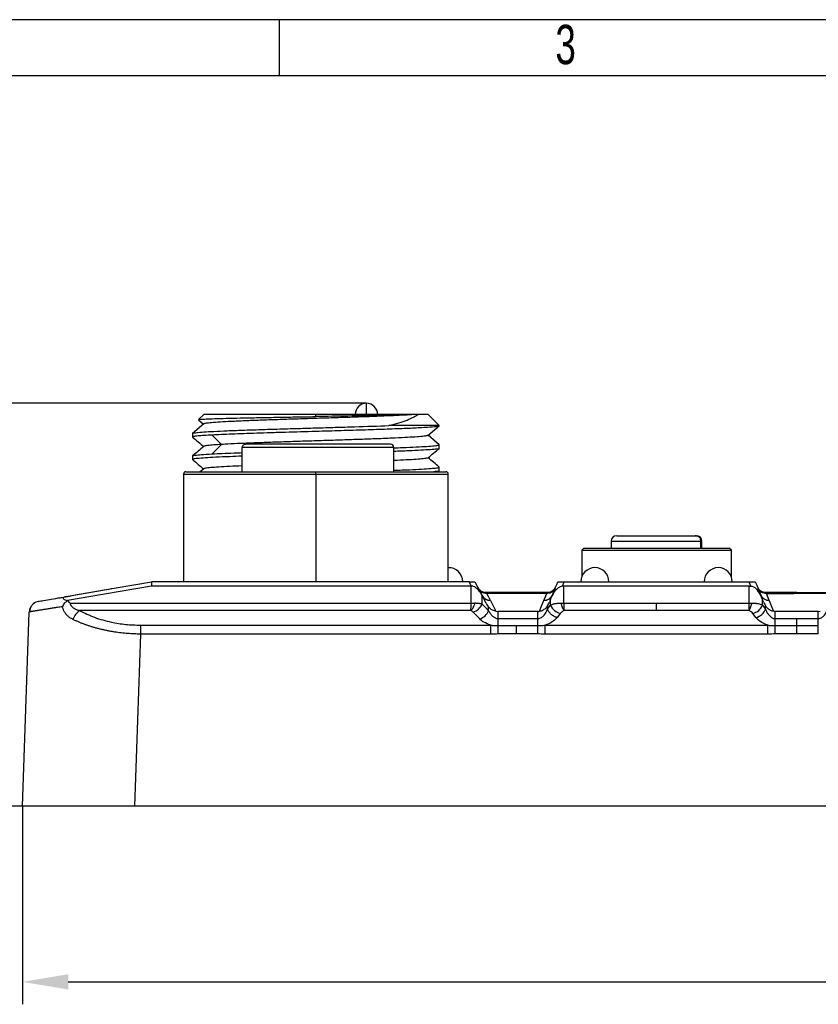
# Model space of a CAD drawing. Header units: millimetres. Extents: x 0 to 1380, y 0 to 297.
# Tile 18 of 60: x 97 to 168, y 209 to 297. Entities that reach past the tile are written whole.
import ezdxf

# ---------------------------------------------------------------- set-up
doc = ezdxf.new("R2010")
doc.units = ezdxf.units.MM
doc.header["$PDSIZE"] = -1
for name, color, linetype in [('10', 7, 'Continuous'), ('5', 7, 'Continuous'), ('9', 7, 'Continuous')]:
    doc.layers.add(name, color=color, linetype=linetype)
doc.styles.add('SLDTEXTSTYLE4', font='TXT', dxfattribs={"width": 0.7})
doc.dimstyles.new('ISO-25', dxfattribs={"dimtxt": 2.5, "dimasz": 2.5, "dimexe": 1.25, "dimexo": 0.625, "dimtad": 1, "dimtxsty": 'Standard', "dimcen": 2.5, "dimadec": 0, "dimazin": 0, "dimtfac": 1, "dimtmove": 0, "dimatfit": 3, "dimfxl": 1, "dimarcsym": 0})

# ---------------------------------------------------------------- blocks, each defined once
blk = doc.blocks.new('*D2')
at = {"color": 0, "lineweight": -2}
for p, q in [((97.123, 226.92), (97.123, 209.26)), ((317.123, 226.92), (317.123, 209.26)), ((101.203, 211.26), (313.043, 211.26))]:
    blk.add_line(p, q, dxfattribs=at)
at = {"color": 0}
for points in [[(101.203, 211.94), (101.203, 210.58), (97.123, 211.26)], [(313.043, 210.58), (313.043, 211.94), (317.123, 211.26)]]:
    blk.add_solid(points, dxfattribs=at)
at = {"layer": 'Defpoints', "color": 0}
for p in [(97.123, 226.92), (317.123, 226.92), (317.123, 211.26)]:
    blk.add_point(p, dxfattribs=at)
at = {"color": 0, "insert": (207.123, 214.826), "char_height": 3.5, "attachment_point": 5}
blk.add_mtext('220,0%%p2', dxfattribs=at)
blk = doc.blocks.new('*D3')
at = {"color": 0, "lineweight": -2}
for p, q in [((127.78, 262.829), (76.479, 262.829)), ((78.479, 258.749), (78.479, 248.44)), ((78.479, 231), (78.479, 241.309)), ((97.123, 226.92), (76.479, 226.92))]:
    blk.add_line(p, q, dxfattribs=at)
at = {"color": 0}
for points in [[(79.159, 258.749), (77.799, 258.749), (78.479, 262.829)], [(77.799, 231), (79.159, 231), (78.479, 226.92)]]:
    blk.add_solid(points, dxfattribs=at)
at = {"layer": 'Defpoints', "color": 0}
for p in [(78.479, 262.829), (127.78, 262.829), (97.123, 226.92)]:
    blk.add_point(p, dxfattribs=at)
at = {"color": 0, "insert": (78.479, 244.874), "char_height": 3.5, "attachment_point": 5}
blk.add_mtext('35,9%%p1', dxfattribs=at)

msp = doc.modelspace()

# ---------------------------------------------------------------- linework, layer by layer
at = {"color": 7, "linetype": 'Continuous', "lineweight": 25}
for p, q in [((127.78, 261.829), (127.78, 262.829)), ((113.28, 261.829), (112.816, 261.365)), ((123.28, 261.829), (113.28, 261.829)), ((123.28, 261.632), (123.28, 261.829)), ((132.36, 261.829), (123.28, 261.829)), ((133.28, 261.829), (132.36, 261.829)), ((134.28, 260.829), (133.28, 261.829)), ((113.288, 260.978), (112.277, 260.13)), ((112.831, 261.339), (113.274, 260.967)), ((134.28, 260.829), (129.789, 260.829)), ((133.271, 259.953), (134.281, 260.802)), ((134.28, 260.806), (134.28, 260.829)), ((112.28, 260.126), (112.28, 259.806)), ((112.286, 259.795), (112.319, 259.787)), ((114.038, 259.989), (114.879, 259.149)), ((134.283, 259.13), (133.287, 259.966)), ((114.879, 259.148), (114.038, 258.309)), ((123.28, 258.866), (116.704, 258.866)), ((116.704, 256.716), (116.704, 258.866)), ((129.93, 259.166), (117.022, 259.166)), ((129.856, 258.866), (123.28, 258.866)), ((130.23, 256.716), (130.23, 258.866)), ((134.28, 258.806), (134.28, 259.127)), ((112.3, 258.137), (112.274, 258.116)), ((112.28, 258.127), (112.28, 257.806)), ((134.28, 256.806), (134.28, 257.127)), ((111.48, 256.516), (111.48, 246.92)), ((111.68, 256.716), (123.28, 256.716)), ((113.286, 256.977), (112.974, 256.716)), ((123.28, 256.716), (134.88, 256.716)), ((123.28, 256.516), (123.28, 256.716)), ((134.178, 256.716), (134.275, 256.797)), ((135.08, 246.92), (135.08, 256.516)), ((150.099, 251.02), (157.077, 251.02)), ((157.077, 251.02), (157.199, 251.02)), ((149.599, 250.52), (149.599, 249.92)), ((149.599, 250.52), (156.513, 250.52)), ((156.513, 250.52), (157.581, 250.52)), ((157.587, 249.92), (157.587, 250.594)), ((157.699, 249.92), (157.699, 250.52)), ((146.974, 249.72), (147.174, 249.92)), ((146.974, 249.72), (146.974, 247.348)), ((146.974, 249.72), (160.324, 249.72)), ((147.174, 249.92), (160.124, 249.92)), ((160.324, 249.72), (160.124, 249.92)), ((160.324, 249.72), (160.124, 249.92)), ((160.324, 247.345), (160.324, 249.72)), ((160.324, 247.345), (160.324, 249.72)), ((136.933, 246.92), (108.64, 246.92)), ((136.933, 246.92), (137.453, 246.92)), ((144.844, 246.92), (145.411, 246.92)), ((145.411, 246.92), (153.649, 246.92)), ((153.649, 246.92), (161.887, 246.92)), ((161.887, 246.92), (162.453, 246.92)), ((110.159, 246.522), (108.64, 246.522)), ((119.259, 246.522), (110.159, 246.522)), ((137.132, 246.522), (119.259, 246.522)), ((137.132, 245.007), (137.132, 246.522)), ((138.099, 244.929), (138.099, 245.683)), ((141.178, 245.951), (138.444, 245.951)), ((141.178, 245.868), (138.51, 245.868)), ((143.912, 245.951), (141.178, 245.951)), ((143.86, 245.868), (141.178, 245.868)), ((143.605, 245.238), (143.86, 245.868)), ((143.901, 245.932), (143.912, 245.951)), ((144.654, 246.45), (144.535, 246.249)), ((145.398, 245.007), (145.398, 246.522)), ((153.649, 246.522), (145.398, 246.522)), ((161.899, 246.522), (153.649, 246.522)), ((161.899, 245.007), (161.899, 246.522)), ((165.878, 245.951), (163.385, 245.951)), ((163.433, 245.875), (165.878, 245.868)), ((163.693, 245.238), (163.437, 245.868)), ((166.149, 245.867), (163.437, 245.867)), ((166.149, 245.951), (165.878, 245.951)), ((166.149, 245.951), (168.908, 245.951)), ((168.854, 245.867), (166.149, 245.867)), ((101.363, 245.007), (137.132, 245.007)), ((138.839, 245.238), (138.834, 245.238)), ((143.608, 245.238), (143.605, 245.238)), ((144.2, 244.833), (144.2, 245.335)), ((145.398, 245.007), (153.649, 245.007)), ((153.649, 245.007), (161.899, 245.007)), ((163.097, 244.833), (163.097, 245.335)), ((163.689, 245.238), (163.693, 245.238)), ((97.123, 226.92), (97.727, 244.214)), ((137.095, 244.338), (102.229, 244.338)), ((138.681, 244.566), (138.681, 244.668)), ((138.681, 244.337), (138.681, 244.566)), ((139.332, 244.284), (139.526, 244.277)), ((139.526, 243.625), (139.526, 244.277)), ((141.178, 244.277), (139.526, 244.277)), ((143.069, 243.625), (143.069, 244.277)), ((153.649, 244.338), (145.41, 244.338)), ((161.888, 244.338), (153.649, 244.338)), ((163.371, 244.66), (163.371, 244.766)), ((163.371, 244.475), (163.371, 244.66)), ((164.228, 244.277), (164.078, 244.281)), ((166.149, 244.277), (164.228, 244.277)), ((164.228, 243.625), (164.228, 244.277)), ((168.069, 244.277), (166.149, 244.277)), ((168.069, 244.277), (168.22, 244.281)), ((168.069, 243.625), (168.069, 244.277)), ((107.652, 243.044), (107.652, 242.253)), ((107.652, 243.044), (138.876, 243.044)), ((138.876, 242.253), (138.876, 243.044)), ((139.526, 243.625), (141.178, 243.625)), ((141.178, 243.625), (143.069, 243.625)), ((143.715, 242.253), (143.715, 243.044)), ((143.715, 243.044), (163.582, 243.044)), ((163.582, 242.253), (163.582, 243.044)), ((166.149, 243.004), (166.149, 243.625)), ((107.652, 242.253), (107.117, 226.92)), ((138.876, 242.253), (107.652, 242.253)), ((139.526, 243.004), (141.178, 243.004)), ((141.178, 242.261), (139.527, 242.261)), ((141.178, 242.261), (141.178, 243.004)), ((141.178, 243.004), (143.07, 243.004)), ((143.07, 242.261), (141.178, 242.261)), ((143.07, 242.261), (143.07, 243.004)), ((163.582, 242.253), (143.715, 242.253)), ((164.228, 243.004), (166.149, 243.004)), ((166.149, 242.261), (164.228, 242.261)), ((166.149, 242.261), (166.149, 243.004)), ((166.149, 243.004), (168.07, 243.004)), ((168.07, 242.261), (166.149, 242.261)), ((168.07, 242.261), (168.07, 243.004)), ((107.117, 226.92), (97.123, 226.92)), ((307.129, 226.92), (107.117, 226.92))]:
    msp.add_line(p, q, dxfattribs=at)
at = {"color": 8, "linetype": 'Continuous', "lineweight": 25}
for p, q in [((130.23, 258.866), (129.856, 258.866)), ((111.48, 256.516), (123.28, 256.516)), ((123.28, 256.516), (135.08, 256.516)), ((123.28, 256.516), (123.28, 246.92)), ((157.581, 250.52), (157.581, 249.92)), ((157.587, 250.52), (157.699, 250.52)), ((143.86, 245.868), (143.901, 245.932))]:
    msp.add_line(p, q, dxfattribs=at)
at = {"color": 7, "linetype": 'Continuous', "lineweight": 25, "flags": 128}
for points in [[(101.023, 245.594), (105.288, 246.337), (108.64, 246.92)], [(108.64, 246.92), (108.64, 246.697), (108.64, 246.522)], [(136.993, 246.806), (136.959, 246.87), (136.933, 246.92)], [(137.141, 246.522), (137.058, 246.681), (136.993, 246.806)], [(137.453, 246.92), (137.592, 246.653), (137.702, 246.443)], [(144.623, 246.374), (144.747, 246.68), (144.844, 246.92)], [(145.364, 246.806), (145.298, 246.643), (145.246, 246.515)], [(145.411, 246.92), (145.384, 246.856), (145.364, 246.806)], [(161.934, 246.806), (161.908, 246.87), (161.887, 246.92)], [(162.051, 246.515), (161.985, 246.678), (161.934, 246.806)], [(162.453, 246.92), (162.577, 246.614), (162.675, 246.374)], [(108.64, 246.522), (104.438, 245.809), (101.136, 245.249)], [(137.702, 246.443), (137.915, 246.035), (138.082, 245.714)], [(137.86, 246.204), (137.86, 246.204), (137.791, 246.288), (137.734, 246.381)], [(138.448, 245.012), (138.253, 245.388), (138.099, 245.683)], [(138.839, 245.238), (138.655, 245.591), (138.51, 245.868)], [(144.305, 245.591), (144.483, 246.03), (144.623, 246.374)], [(162.675, 246.374), (162.853, 245.936), (162.993, 245.591)], [(138.099, 244.929), (138.425, 244.597), (138.681, 244.336)], [(138.834, 245.238), (139.113, 244.704), (139.332, 244.284)], [(143.22, 244.281), (143.437, 244.817), (143.608, 245.238)], [(143.926, 244.475), (144.08, 244.676), (144.2, 244.833)], [(163.19, 245.106), (163.138, 245.234), (163.097, 245.335)], [(163.097, 244.833), (163.251, 244.633), (163.371, 244.475)], [(163.689, 245.238), (163.907, 244.702), (164.078, 244.281)], [(137.884, 243.605), (137.559, 243.937), (137.303, 244.198)], [(143.069, 244.277), (142.01, 244.277), (141.178, 244.277)], [(145.061, 244.087), (144.908, 243.887), (144.788, 243.729)], [(162.511, 243.728), (162.357, 243.929), (162.237, 244.087)], [(164.228, 243.625), (165.304, 243.625), (166.149, 243.625)], [(166.149, 243.625), (167.224, 243.625), (168.069, 243.625)], [(139.527, 242.261), (139.527, 242.367), (139.527, 242.472), (139.527, 242.574), (139.527, 242.673), (139.527, 242.766), (139.526, 242.853), (139.526, 242.932), (139.526, 243.004)]]:
    msp.add_lwpolyline(points, dxfattribs=at)
at = {"color": 7, "linetype": 'Continuous', "lineweight": 25}
for centre, radius, start, end in [((127.78, 261.829), 1, 90, 180), ((127.78, 261.829), 1, 0, 90), ((129.93, 258.866), 0.3, 0, 90), ((111.68, 256.516), 0.2, 90, 180), ((134.88, 256.516), 0.2, 0, 90), ((150.099, 250.52), 0.5, 90, 180), ((157.199, 250.52), 0.5, 0, 90), ((135.12, 246.92), 1.25, 0, 91.854), ((148.149, 246.92), 1.25, 0, 180), ((159.149, 246.92), 1.25, 0, 180), ((138.444, 246.751), 0.8, 225.04219, 270), ((98.726, 244.18), 1, 99.87382, 129.38223), ((136.885, 245.451), 1.321, 288.42144, 336.73495), ((145.364, 245.305), 1.255, 202.07737, 256.04457), ((161.934, 245.305), 1.255, 283.9574, 337.92051), ((98.726, 244.18), 1, 149.47129, 178), ((103.062, 243.062), 1.524, 123.12568, 160.88797)]:
    msp.add_arc(centre, radius, start, end, dxfattribs=at)
for centre, major_axis, ratio, start_param, end_param in [((138.796, 246.075), (-0.392, 0.751), 0.944935, 1.570796, 2.683551), ((143.638, 246.075), (0.317, 0.781), 0.949229, 3.509601, 4.712389), ((163.66, 246.075), (0.317, -0.781), 0.949229, 4.712389, 5.915177), ((139.35, 245.014), (0.92, -0.87), 0.572255, 4.169675, 4.51485), ((143.16, 244.899), (0.912, 0.97), 0.515009, 5.039289, 5.356314), ((164.137, 244.899), (-0.912, 0.97), 0.515009, 0.926871, 1.243896)]:
    msp.add_ellipse(centre, major_axis=major_axis, ratio=ratio, start_param=start_param, end_param=end_param, dxfattribs=at)
for points, knots in [([(112.82, 261.361), (112.818, 261.361), (112.779, 261.371), (112.982, 261.391), (113.447, 261.422), (114.229, 261.451), (115.244, 261.478), (116.501, 261.509), (117.933, 261.539), (119.524, 261.567), (121.313, 261.599), (122.592, 261.621), (123.28, 261.633)], [0, 0, 0, 0, 0.006821, 0.114737, 0.225876, 0.332473, 0.442159, 0.548603, 0.658175, 0.764016, 0.87299, 1, 1, 1, 1]), ([(132.359, 261.829), (132.131, 261.813), (131.67, 261.781), (130.74, 261.733), (129.645, 261.685), (128.364, 261.635), (126.898, 261.584), (125.287, 261.53), (123.599, 261.477), (121.913, 261.423), (120.247, 261.369), (118.689, 261.315), (117.253, 261.262), (115.994, 261.208), (114.929, 261.154), (114.108, 261.1), (113.562, 261.046), (113.3, 261.006), (113.312, 260.983), (113.315, 260.978)], [0, 0, 0, 0, 0.0558, 0.11286, 0.168668, 0.225792, 0.287642, 0.351242, 0.413573, 0.477711, 0.540172, 0.604489, 0.66631, 0.729861, 0.792602, 0.857223, 0.91922, 0.982998, 1, 1, 1, 1]), ([(132.36, 261.83), (131.976, 261.813), (131.469, 261.797), (130.243, 261.764), (129.522, 261.748), (127.924, 261.715), (127.048, 261.698), (125.21, 261.666), (124.248, 261.649), (123.28, 261.633)], [0, 0, 0, 0, 0.25, 0.25, 0.5, 0.5, 0.75, 0.75, 1, 1, 1, 1]), ([(129.789, 260.828), (130.438, 260.995), (130.982, 261.161), (131.841, 261.495), (132.157, 261.661), (132.359, 261.828)], [0, 0, 0, 0, 0.5, 0.5, 1, 1, 1, 1]), ([(112.302, 260.137), (112.299, 260.139), (112.272, 260.159), (112.516, 260.198), (113.046, 260.248), (113.906, 260.304), (115.015, 260.359), (116.372, 260.41), (117.912, 260.464), (119.618, 260.521), (121.42, 260.571), (122.664, 260.607), (123.28, 260.625)], [0, 0, 0, 0, 0.012531, 0.12073, 0.232067, 0.340264, 0.4516, 0.5598, 0.671138, 0.779335, 0.89067, 1, 1, 1, 1]), ([(123.28, 260.625), (123.866, 260.643), (124.445, 260.66), (125.304, 260.686), (125.589, 260.695), (126.156, 260.711), (126.439, 260.719), (127.82, 260.76), (128.845, 260.792), (129.789, 260.828)], [0, 0, 0, 0, 0.25, 0.25, 0.375, 0.375, 0.5, 0.5, 1, 1, 1, 1]), ([(134.214, 260.794), (134.214, 260.784), (134.212, 260.752), (133.715, 260.698), (132.767, 260.633), (131.393, 260.568), (129.685, 260.502), (127.706, 260.437), (125.54, 260.371), (124.033, 260.328), (123.28, 260.306)], [0, 0, 0, 0, 0.061489, 0.195562, 0.329635, 0.463708, 0.597782, 0.731853, 0.865927, 1, 1, 1, 1]), ([(112.292, 259.793), (112.46, 259.652), (112.796, 259.37), (113.131, 259.088), (113.299, 258.947)], [0, 0, 0, 0, 0.500004, 1, 1, 1, 1]), ([(114.038, 259.988), (113.788, 259.974), (113.284, 259.945), (112.718, 259.9), (112.336, 259.853), (112.315, 259.82), (112.305, 259.806)], [0, 0, 0, 0, 0.232843, 0.469961, 0.76011, 1, 1, 1, 1]), ([(123.28, 260.306), (122.358, 260.278), (121.451, 260.254), (120.115, 260.215), (119.677, 260.202), (118.829, 260.175), (118.417, 260.162), (117.618, 260.134), (117.229, 260.12), (116.482, 260.094), (116.129, 260.081), (115.462, 260.056), (115.149, 260.043), (114.562, 260.017), (114.288, 260.003), (114.038, 259.99)], [0, 0, 0, 0, 0.25, 0.25, 0.375, 0.375, 0.5, 0.5, 0.625, 0.625, 0.75, 0.75, 0.875, 0.875, 1, 1, 1, 1]), ([(133.237, 259.953), (133.223, 259.941), (133.187, 259.912), (132.808, 259.865), (132.161, 259.811), (131.234, 259.757), (130.089, 259.704), (128.746, 259.65), (127.265, 259.596), (125.657, 259.542), (123.993, 259.489), (122.284, 259.435), (120.622, 259.381), (119.029, 259.327), (117.57, 259.274), (116.259, 259.22), (115.396, 259.178), (114.978, 259.154), (114.879, 259.149)], [0, 0, 0, 0, 0.044237, 0.109598, 0.176788, 0.243102, 0.311398, 0.377004, 0.4445, 0.510083, 0.577524, 0.643848, 0.712171, 0.777532, 0.844731, 0.910839, 0.97889, 1, 1, 1, 1]), ([(113.281, 258.962), (113.113, 258.821), (112.791, 258.55), (112.47, 258.28), (112.315, 258.151)], [0, 0, 0, 0, 0.521257, 1, 1, 1, 1]), ([(114.878, 259.149), (114.63, 259.133), (114.127, 259.102), (113.632, 259.055), (113.318, 259.008), (113.296, 258.977), (113.285, 258.962)], [0, 0, 0, 0, 0.249738, 0.505095, 0.754823, 1, 1, 1, 1]), ([(117.022, 259.166), (116.985, 259.162), (116.91, 259.155), (116.811, 259.098), (116.739, 259.016), (116.708, 258.932), (116.705, 258.882), (116.704, 258.866)], [0, 0, 0, 0, 0.2315187, 0.463292, 0.6872775, 0.8985196, 1, 1, 1, 1]), ([(130.231, 258.844), (130.491, 258.854), (131.244, 258.88), (132.243, 258.929), (133.214, 258.982), (133.874, 259.033), (134.241, 259.084), (134.244, 259.114), (134.246, 259.127)], [0, 0, 0, 0, 0.102364, 0.295989, 0.484158, 0.677783, 0.865948, 1, 1, 1, 1]), ([(112.313, 258.127), (112.303, 258.132), (112.26, 258.155), (112.504, 258.195), (113.039, 258.252), (113.695, 258.29), (114.038, 258.309)], [0, 0, 0, 0, 0.084721, 0.374994, 0.673686, 1, 1, 1, 1]), ([(116.704, 258.101), (116.325, 258.087), (115.45, 258.055), (114.341, 258.006), (113.366, 257.951), (112.698, 257.899), (112.322, 257.849), (112.315, 257.819), (112.313, 257.806)], [0, 0, 0, 0, 0.140695, 0.325088, 0.504286, 0.68868, 0.867877, 1, 1, 1, 1]), ([(114.038, 258.308), (114.328, 258.322), (114.908, 258.351), (115.811, 258.39), (116.462, 258.413), (116.704, 258.422)], [0, 0, 0, 0, 0.386061, 0.772119, 1, 1, 1, 1]), ([(134.247, 258.806), (134.257, 258.801), (134.299, 258.778), (134.059, 258.737), (133.53, 258.683), (132.675, 258.63), (131.591, 258.576), (130.676, 258.541), (130.23, 258.524)], [0, 0, 0, 0, 0.054726, 0.242334, 0.435387, 0.622998, 0.816048, 1, 1, 1, 1]), ([(133.272, 257.954), (133.44, 258.095), (133.776, 258.377), (134.112, 258.659), (134.28, 258.8)], [0, 0, 0, 0, 0.5, 1, 1, 1, 1]), ([(134.28, 257.133), (134.112, 257.274), (133.781, 257.552), (133.45, 257.83), (133.287, 257.967)], [0, 0, 0, 0, 0.507516, 1, 1, 1, 1]), ([(112.283, 257.798), (112.451, 257.657), (112.781, 257.38), (113.111, 257.103), (113.273, 256.967)], [0, 0, 0, 0, 0.509057, 1, 1, 1, 1]), ([(116.704, 257.238), (116.323, 257.221), (115.527, 257.186), (114.588, 257.134), (113.865, 257.08), (113.406, 257.028), (113.331, 256.993), (113.296, 256.977)], [0, 0, 0, 0, 0.192016, 0.401248, 0.604508, 0.813689, 1, 1, 1, 1]), ([(133.245, 257.954), (133.247, 257.949), (133.257, 257.926), (132.992, 257.886), (132.447, 257.832), (131.609, 257.778), (130.854, 257.738), (130.332, 257.716), (130.23, 257.712)], [0, 0, 0, 0, 0.059732, 0.284916, 0.503486, 0.728427, 0.946774, 1, 1, 1, 1]), ([(130.23, 256.846), (130.479, 256.855), (131.222, 256.882), (132.217, 256.927), (133.194, 256.981), (133.862, 257.035), (134.238, 257.083), (134.244, 257.114), (134.247, 257.127)], [0, 0, 0, 0, 0.097802, 0.291407, 0.479555, 0.673162, 0.861311, 1, 1, 1, 1]), ([(134.247, 256.806), (134.256, 256.801), (134.297, 256.778), (134.152, 256.748), (133.883, 256.723), (133.805, 256.716)], [0, 0, 0, 0, 0.171435, 0.75915, 1, 1, 1, 1]), ([(157.46, 250.894), (157.403, 250.941), (157.339, 250.971), (157.21, 251.011), (157.143, 251.02), (157.077, 251.02)], [0, 0, 0, 0, 0.5, 0.5, 1, 1, 1, 1]), ([(157.587, 250.594), (157.581, 250.651), (157.571, 250.744), (157.511, 250.843), (157.471, 250.883), (157.46, 250.894)], [0, 0, 0, 0, 0.530285, 0.878693, 1, 1, 1, 1]), ([(157.581, 250.52), (157.583, 250.534), (157.586, 250.559), (157.586, 250.584), (157.587, 250.594)], [0, 0, 0, 0, 0.562221, 1, 1, 1, 1]), ([(100.272, 245.463), (101.654, 245.704), (103.327, 245.995), (104.999, 246.286), (105.288, 246.337)], [0, 0, 0, 0, 0.826829, 1, 1, 1, 1]), ([(138.082, 245.714), (138.029, 245.808), (137.923, 245.994), (137.709, 246.248), (137.485, 246.425), (137.279, 246.51), (137.181, 246.518), (137.141, 246.522)], [0, 0, 0, 0, 0.27054, 0.534785, 0.800781, 0.918476, 1, 1, 1, 1]), ([(138.51, 245.868), (138.44, 245.864), (138.367, 245.869), (138.224, 245.9), (138.154, 245.926), (138.025, 245.996), (137.967, 246.041), (137.87, 246.141), (137.831, 246.196), (137.801, 246.253)], [0.0059589, 0.0059589, 0.0059589, 0.0059589, 0.2559589, 0.2559589, 0.5059589, 0.5059589, 0.7559589, 0.7559589, 1, 1, 1, 1]), ([(138.448, 245.946), (138.394, 245.95), (138.284, 245.957), (138.126, 246.01), (137.978, 246.092), (137.897, 246.169), (137.857, 246.207)], [0, 0, 0, 0, 0.241389, 0.491381, 0.745754, 1, 1, 1, 1]), ([(138.099, 245.683), (138.096, 245.688), (138.09, 245.699), (138.085, 245.71), (138.082, 245.714)], [0, 0, 0, 0, 0.5600246, 1, 1, 1, 1]), ([(138.839, 245.238), (138.683, 245.238), (138.53, 245.285), (138.269, 245.45), (138.162, 245.568), (138.087, 245.705)], [0, 0, 0, 0, 0.5, 0.5, 1, 1, 1, 1]), ([(138.51, 245.868), (138.489, 245.895), (138.451, 245.942), (138.446, 245.948), (138.444, 245.951)], [0, 0, 0, 0, 0.559859, 1, 1, 1, 1]), ([(141.178, 245.868), (141.178, 245.895), (141.178, 245.942), (141.178, 245.948), (141.178, 245.951)], [0, 0, 0, 0, 0.558592, 1, 1, 1, 1]), ([(144.383, 245.784), (144.336, 245.693), (144.241, 245.513), (143.998, 245.324), (143.772, 245.245), (143.64, 245.24), (143.605, 245.238)], [0, 0, 0, 0, 0.301604, 0.603514, 0.894771, 1, 1, 1, 1]), ([(144.602, 246.322), (144.563, 246.249), (144.483, 246.099), (144.284, 245.953), (144.069, 245.874), (143.929, 245.87), (143.86, 245.868)], [0, 0, 0, 0, 0.2758759, 0.5635815, 0.7872043, 1, 1, 1, 1]), ([(144.536, 246.25), (144.495, 246.205), (144.412, 246.115), (144.253, 246.019), (144.081, 245.958), (143.962, 245.95), (143.904, 245.946)], [0, 0, 0, 0, 0.254661, 0.509891, 0.760019, 1, 1, 1, 1]), ([(145.246, 246.515), (145.181, 246.503), (145.017, 246.471), (144.731, 246.272), (144.482, 245.972), (144.357, 245.703), (144.305, 245.591)], [0, 0, 0, 0, 0.12678, 0.323226, 0.719614, 1, 1, 1, 1]), ([(161.899, 246.522), (161.928, 246.521), (161.979, 246.521), (162.029, 246.517), (162.051, 246.515)], [0, 0, 0, 0, 0.559944, 1, 1, 1, 1]), ([(162.993, 245.591), (162.894, 245.791), (162.753, 246.075), (162.454, 246.355), (162.248, 246.482), (162.103, 246.507), (162.051, 246.515)], [0, 0, 0, 0, 0.505109, 0.718279, 0.899419, 1, 1, 1, 1]), ([(163.385, 245.951), (163.312, 245.952), (163.235, 245.962), (163.082, 246.006), (163.007, 246.042), (162.87, 246.134), (162.809, 246.19), (162.71, 246.315), (162.672, 246.382), (162.644, 246.45)], [0.0059229, 0.0059229, 0.0059229, 0.0059229, 0.25, 0.25, 0.5, 0.5, 0.75, 0.75, 0.9940771, 0.9940771, 0.9940771, 0.9940771]), ([(163.437, 245.868), (163.363, 245.865), (163.286, 245.871), (163.133, 245.908), (163.058, 245.939), (162.921, 246.022), (162.86, 246.074), (162.761, 246.191), (162.723, 246.256), (162.696, 246.322)], [0, 0, 0, 0, 0.2440052, 0.2440052, 0.4940052, 0.4940052, 0.7440052, 0.7440052, 0.9940052, 0.9940052, 0.9940052, 0.9940052]), ([(163.693, 245.238), (163.524, 245.239), (163.359, 245.294), (163.085, 245.49), (162.978, 245.627), (162.915, 245.784)], [0, 0, 0, 0, 0.5, 0.5, 1, 1, 1, 1]), ([(98.244, 245.056), (98.172, 245.008), (98.025, 244.911), (97.873, 244.702), (97.784, 244.466), (97.785, 244.306), (97.786, 244.227)], [0, 0, 0, 0, 0.248831, 0.501526, 0.753309, 1, 1, 1, 1]), ([(98.555, 245.165), (98.595, 245.172), (98.674, 245.186), (99.263, 245.288), (100.045, 245.424), (100.696, 245.537), (101.023, 245.594)], [0, 0, 0, 0, 0.280561, 0.559505, 0.779094, 1, 1, 1, 1]), ([(100.689, 244.693), (100.756, 244.807), (100.875, 245.011), (101.056, 245.175), (101.135, 245.247)], [0, 0, 0, 0, 0.560112, 1, 1, 1, 1]), ([(101.023, 245.594), (100.964, 245.584), (100.904, 245.571), (100.803, 245.535), (100.767, 245.513), (100.735, 245.472), (100.737, 245.453), (100.753, 245.419), (100.768, 245.403), (100.826, 245.359), (100.879, 245.334), (100.998, 245.289), (101.064, 245.268), (101.136, 245.249)], [0, 0, 0, 0, 0.125, 0.125, 0.25, 0.25, 0.375, 0.375, 0.5, 0.5, 0.75, 0.75, 1, 1, 1, 1]), ([(101.136, 245.249), (101.136, 245.249), (101.136, 245.248), (101.135, 245.247), (101.135, 245.247)], [0, 0, 0, 0, 0.563885, 1, 1, 1, 1]), ([(101.135, 245.247), (101.174, 245.199), (101.243, 245.113), (101.327, 245.04), (101.363, 245.007)], [0, 0, 0, 0, 0.559969, 1, 1, 1, 1]), ([(101.363, 245.007), (101.368, 244.986), (101.377, 244.941), (101.403, 244.877), (101.436, 244.815), (101.477, 244.755), (101.527, 244.698), (101.586, 244.643), (101.653, 244.59), (101.728, 244.54), (101.812, 244.493), (101.904, 244.45), (102.005, 244.409), (102.113, 244.371), (102.19, 244.349), (102.229, 244.338)], [0, 0, 0, 0, 0.055449, 0.112432, 0.171713, 0.233971, 0.299793, 0.369678, 0.444041, 0.523228, 0.607524, 0.697168, 0.792357, 0.893254, 1, 1, 1, 1]), ([(137.095, 244.338), (137.132, 244.374), (137.169, 244.417), (137.241, 244.514), (137.276, 244.569), (137.343, 244.686), (137.374, 244.748), (137.418, 244.848), (137.432, 244.882), (137.452, 244.934), (137.464, 244.966), (137.476, 244.999), (137.482, 245.017), (137.482, 245.019), (137.483, 245.021)], [0, 0, 0, 0, 0.25, 0.25, 0.5, 0.5, 0.75, 0.75, 0.875, 0.875, 0.9375, 0.992188, 0.992188, 1, 1, 1, 1]), ([(137.095, 244.338), (137.101, 244.414), (137.107, 244.514), (137.12, 244.744), (137.126, 244.873), (137.132, 245.007)], [0, 0, 0, 0, 0.5, 0.5, 1, 1, 1, 1]), ([(137.132, 245.007), (137.16, 245.008), (137.218, 245.009), (137.305, 245.011), (137.395, 245.015), (137.453, 245.019), (137.483, 245.021)], [0, 0, 0, 0, 0.23058, 0.477345, 0.734873, 1, 1, 1, 1]), ([(137.483, 245.021), (137.512, 245.021), (137.567, 245.021), (137.644, 245.016), (137.714, 245.01), (137.778, 245.002), (137.836, 244.993), (137.89, 244.983), (137.939, 244.972), (137.984, 244.962), (138.025, 244.951), (138.064, 244.94), (138.087, 244.933), (138.099, 244.929)], [0, 0, 0, 0, 0.115404, 0.223901, 0.326543, 0.424104, 0.517161, 0.606155, 0.691428, 0.77325, 0.851839, 0.927374, 1, 1, 1, 1]), ([(144.2, 245.335), (144.183, 245.292), (144.152, 245.216), (144.121, 245.139), (144.108, 245.106)], [0, 0, 0, 0, 0.559978, 1, 1, 1, 1]), ([(144.2, 245.335), (144.22, 245.382), (144.254, 245.465), (144.289, 245.553), (144.305, 245.591)], [0, 0, 0, 0, 0.559997, 1, 1, 1, 1]), ([(144.2, 244.833), (144.223, 244.844), (144.271, 244.867), (144.357, 244.902), (144.463, 244.937), (144.585, 244.969), (144.72, 244.992), (144.858, 245.006), (145, 245.014), (145.099, 245.013), (145.148, 245.013)], [0, 0, 0, 0, 0.106316, 0.224325, 0.355054, 0.500236, 0.632465, 0.759639, 0.882244, 1, 1, 1, 1]), ([(145.148, 245.013), (145.19, 245.011), (145.272, 245.008), (145.357, 245.008), (145.398, 245.007)], [0, 0, 0, 0, 0.512196, 1, 1, 1, 1]), ([(145.41, 244.338), (145.363, 244.41), (145.314, 244.51), (145.223, 244.745), (145.181, 244.879), (145.148, 245.012)], [0, 0, 0, 0, 0.5, 0.5, 1, 1, 1, 1]), ([(145.41, 244.338), (145.408, 244.376), (145.407, 244.42), (145.405, 244.517), (145.404, 244.571), (145.403, 244.686), (145.402, 244.746), (145.4, 244.842), (145.4, 244.874), (145.399, 244.924), (145.399, 244.949), (145.399, 244.974), (145.399, 244.991), (145.399, 244.999), (145.398, 245.007)], [0, 0, 0, 0, 0.25, 0.25, 0.5, 0.5, 0.75, 0.75, 0.875, 0.875, 0.9375, 0.96875, 0.96875, 1, 1, 1, 1]), ([(153.649, 244.338), (153.649, 244.414), (153.649, 244.514), (153.649, 244.744), (153.649, 244.873), (153.649, 245.007)], [0, 0, 0, 0, 0.5, 0.5, 1, 1, 1, 1]), ([(161.888, 244.338), (161.913, 244.375), (161.937, 244.418), (161.985, 244.515), (162.009, 244.57), (162.054, 244.685), (162.075, 244.747), (162.105, 244.844), (162.114, 244.877), (162.128, 244.927), (162.135, 244.953), (162.141, 244.979), (162.146, 244.996), (162.148, 245.004), (162.15, 245.013)], [0, 0, 0, 0, 0.25, 0.25, 0.5, 0.5, 0.75, 0.75, 0.875, 0.875, 0.9375, 0.96875, 0.96875, 1, 1, 1, 1]), ([(161.888, 244.338), (161.89, 244.414), (161.892, 244.514), (161.895, 244.744), (161.897, 244.873), (161.899, 245.007)], [0, 0, 0, 0, 0.5, 0.5, 1, 1, 1, 1]), ([(161.899, 245.007), (161.926, 245.008), (161.982, 245.008), (162.066, 245.01), (162.122, 245.012), (162.15, 245.013)], [0, 0, 0, 0, 0.321587, 0.656686, 1, 1, 1, 1]), ([(162.15, 245.013), (162.182, 245.013), (162.248, 245.014), (162.343, 245.011), (162.438, 245.006), (162.53, 244.997), (162.62, 244.985), (162.74, 244.963), (162.871, 244.927), (163, 244.88), (163.066, 244.848), (163.097, 244.833)], [0, 0, 0, 0, 0.077756, 0.157847, 0.240021, 0.32425, 0.410652, 0.499447, 0.689826, 0.855598, 1, 1, 1, 1]), ([(100.689, 244.693), (100.615, 244.681), (100.469, 244.659), (100.258, 244.626), (100.054, 244.594), (99.859, 244.563), (99.671, 244.534), (99.492, 244.506), (99.32, 244.479), (99.158, 244.453), (99.003, 244.429), (98.858, 244.406), (98.721, 244.384), (98.592, 244.363), (98.473, 244.344), (98.362, 244.326), (98.26, 244.309), (98.167, 244.294), (98.083, 244.28), (98.007, 244.267), (97.941, 244.256), (97.884, 244.246), (97.835, 244.237), (97.796, 244.23), (97.765, 244.224), (97.743, 244.219), (97.73, 244.216), (97.728, 244.215), (97.727, 244.214)], [0, 0, 0, 0, 0.039773, 0.079432, 0.118978, 0.158413, 0.197737, 0.236951, 0.276057, 0.315056, 0.353949, 0.392736, 0.43142, 0.470001, 0.50848, 0.546859, 0.585138, 0.62332, 0.661404, 0.699393, 0.737287, 0.775087, 0.812796, 0.850413, 0.887941, 0.925381, 0.962733, 1, 1, 1, 1]), ([(101.622, 243.561), (101.575, 243.584), (101.484, 243.631), (101.358, 243.711), (101.242, 243.796), (101.137, 243.887), (101.043, 243.984), (100.959, 244.087), (100.885, 244.196), (100.821, 244.311), (100.767, 244.432), (100.722, 244.559), (100.7, 244.648), (100.689, 244.693)], [0, 0, 0, 0, 0.1089264, 0.2128782, 0.3122044, 0.4073047, 0.4986345, 0.5867076, 0.6720966, 0.7554295, 0.8373817, 0.9186627, 1, 1, 1, 1]), ([(102.229, 244.338), (102.658, 244.129), (103.512, 243.712), (104.931, 243.319), (106.324, 243.085), (107.209, 243.058), (107.652, 243.044)], [0, 0, 0, 0, 0.281223, 0.560475, 0.779483, 1, 1, 1, 1]), ([(137.303, 244.198), (137.271, 244.227), (137.216, 244.281), (137.132, 244.32), (137.095, 244.338)], [0, 0, 0, 0, 0.560742, 1, 1, 1, 1]), ([(137.884, 243.605), (138.051, 243.657), (138.218, 243.755), (138.498, 244.012), (138.612, 244.171), (138.681, 244.336)], [0, 0, 0, 0, 0.5, 0.5, 1, 1, 1, 1]), ([(139.332, 244.284), (139.253, 244.299), (139.062, 244.336), (138.846, 244.49), (138.734, 244.612), (138.681, 244.668)], [0, 0, 0, 0, 0.2740728, 0.6598089, 1, 1, 1, 1]), ([(138.681, 244.337), (138.694, 244.309), (138.733, 244.229), (138.827, 244.077), (138.948, 243.927), (139.076, 243.812), (139.172, 243.743), (139.27, 243.687), (139.368, 243.65), (139.453, 243.629), (139.504, 243.626), (139.526, 243.625)], [0, 0, 0, 0, 0.085097, 0.250028, 0.499686, 0.604235, 0.698853, 0.79868, 0.881781, 0.948695, 1, 1, 1, 1]), ([(143.069, 243.625), (143.181, 243.64), (143.289, 243.681), (143.475, 243.793), (143.554, 243.863), (143.761, 244.095), (143.857, 244.278), (143.926, 244.476)], [0, 0, 0, 0, 0.25, 0.25, 0.5, 0.5, 1, 1, 1, 1]), ([(143.926, 244.766), (143.885, 244.708), (143.788, 244.571), (143.594, 244.402), (143.381, 244.302), (143.265, 244.287), (143.22, 244.281)], [0, 0, 0, 0, 0.278054, 0.663324, 0.870329, 1, 1, 1, 1]), ([(143.926, 244.66), (143.926, 244.68), (143.926, 244.715), (143.926, 244.75), (143.926, 244.766)], [0, 0, 0, 0, 0.55999, 1, 1, 1, 1]), ([(143.926, 244.475), (143.926, 244.51), (143.926, 244.571), (143.926, 244.633), (143.926, 244.66)], [0, 0, 0, 0, 0.559992, 1, 1, 1, 1]), ([(144.788, 243.729), (144.7, 243.75), (144.609, 243.784), (144.43, 243.877), (144.342, 243.936), (144.185, 244.072), (144.115, 244.15), (144.001, 244.311), (143.957, 244.395), (143.926, 244.476)], [0, 0, 0, 0, 0.25, 0.25, 0.5, 0.5, 0.75, 0.75, 1, 1, 1, 1]), ([(145.41, 244.338), (145.36, 244.318), (145.272, 244.284), (145.157, 244.196), (145.098, 244.13), (145.061, 244.087)], [0, 0, 0, 0, 0.312526, 0.559214, 1, 1, 1, 1]), ([(162.237, 244.087), (162.188, 244.141), (162.12, 244.216), (161.996, 244.3), (161.924, 244.325), (161.888, 244.338)], [0, 0, 0, 0, 0.5598422, 0.7804, 1, 1, 1, 1]), ([(162.511, 243.728), (162.697, 243.774), (162.882, 243.871), (163.187, 244.136), (163.306, 244.303), (163.371, 244.475)], [0, 0, 0, 0, 0.5, 0.5, 1, 1, 1, 1]), ([(164.078, 244.281), (163.989, 244.286), (163.907, 244.311), (163.761, 244.377), (163.696, 244.419), (163.525, 244.557), (163.438, 244.664), (163.371, 244.766)], [0, 0, 0, 0, 0.25, 0.25, 0.5, 0.5, 1, 1, 1, 1]), ([(163.371, 244.476), (163.385, 244.436), (163.412, 244.359), (163.462, 244.248), (163.519, 244.143), (163.584, 244.044), (163.665, 243.942), (163.767, 243.838), (163.882, 243.743), (164, 243.674), (164.112, 243.633), (164.191, 243.628), (164.228, 243.625)], [0, 0, 0, 0, 0.104161, 0.205876, 0.305353, 0.402836, 0.498551, 0.62339, 0.748286, 0.838788, 0.922165, 1, 1, 1, 1]), ([(168.069, 243.625), (168.181, 243.64), (168.289, 243.681), (168.475, 243.793), (168.554, 243.863), (168.761, 244.095), (168.857, 244.278), (168.926, 244.476)], [0, 0, 0, 0, 0.25, 0.25, 0.5, 0.5, 1, 1, 1, 1]), ([(107.652, 242.253), (107.556, 242.253), (107.364, 242.255), (107.076, 242.265), (106.787, 242.279), (106.499, 242.299), (106.211, 242.324), (105.923, 242.354), (105.636, 242.39), (105.351, 242.431), (105.067, 242.478), (104.784, 242.529), (104.503, 242.587), (104.225, 242.649), (103.949, 242.716), (103.675, 242.789), (103.405, 242.867), (103.138, 242.951), (102.874, 243.039), (102.615, 243.133), (102.359, 243.232), (102.108, 243.336), (101.861, 243.445), (101.702, 243.522), (101.622, 243.561)], [0, 0, 0, 0, 0.043133, 0.086382, 0.129765, 0.173299, 0.216998, 0.26088, 0.304959, 0.349253, 0.393776, 0.438544, 0.483571, 0.528872, 0.574462, 0.620354, 0.666564, 0.713103, 0.759986, 0.807226, 0.854834, 0.902825, 0.95121, 1, 1, 1, 1]), ([(138.876, 243.044), (138.65, 243.126), (138.246, 243.274), (137.995, 243.504), (137.884, 243.605)], [0, 0, 0, 0, 0.5587952, 1, 1, 1, 1]), ([(138.876, 243.045), (138.903, 243.041), (138.956, 243.034), (139.064, 243.024), (139.2, 243.013), (139.363, 243.005), (139.472, 243.004), (139.526, 243.004)], [0, 0, 0, 0, 0.124443, 0.249559, 0.499946, 0.752902, 1, 1, 1, 1]), ([(139.526, 243.004), (139.526, 243.024), (139.526, 243.065), (139.526, 243.135), (139.526, 243.209), (139.526, 243.288), (139.526, 243.371), (139.526, 243.455), (139.526, 243.54), (139.526, 243.597), (139.526, 243.625)], [0, 0, 0, 0, 0.128798, 0.257636, 0.385921, 0.51307, 0.638533, 0.761801, 0.882421, 1, 1, 1, 1]), ([(143.07, 243.004), (143.123, 243.004), (143.23, 243.005), (143.391, 243.013), (143.553, 243.025), (143.66, 243.038), (143.715, 243.044)], [0, 0, 0, 0, 0.2467815, 0.492446, 0.7420392, 1, 1, 1, 1]), ([(144.788, 243.729), (144.721, 243.642), (144.641, 243.557), (144.408, 243.357), (144.235, 243.246), (143.935, 243.114), (143.828, 243.075), (143.715, 243.044)], [0, 0, 0, 0, 0.306362, 0.306362, 0.772075, 0.772075, 1, 1, 1, 1]), ([(163.582, 243.044), (163.561, 243.05), (163.541, 243.056), (163.337, 243.118), (163.17, 243.194), (162.809, 243.408), (162.636, 243.565), (162.511, 243.728)], [0, 0, 0, 0, 0.042004, 0.042004, 0.420998, 0.420998, 1, 1, 1, 1]), ([(163.583, 243.045), (163.609, 243.041), (163.662, 243.034), (163.769, 243.024), (163.903, 243.013), (164.066, 243.005), (164.174, 243.004), (164.228, 243.004)], [0, 0, 0, 0, 0.124344, 0.249473, 0.49989, 0.751486, 1, 1, 1, 1]), ([(164.228, 243.004), (164.227, 243.08), (164.227, 243.175), (164.227, 243.39), (164.228, 243.508), (164.228, 243.625)], [0, 0, 0, 0, 0.5, 0.5, 1, 1, 1, 1]), ([(139.527, 242.261), (139.405, 242.259), (139.188, 242.256), (138.971, 242.254), (138.876, 242.253)], [0, 0, 0, 0, 0.560007, 1, 1, 1, 1]), ([(143.715, 242.253), (143.595, 242.254), (143.379, 242.257), (143.164, 242.26), (143.07, 242.261)], [0, 0, 0, 0, 0.559986, 1, 1, 1, 1]), ([(164.228, 242.261), (164.228, 242.399), (164.228, 242.543), (164.228, 242.802), (164.228, 242.917), (164.228, 243.004)], [0, 0, 0, 0, 0.5, 0.5, 1, 1, 1, 1])]:
    msp.add_open_spline(points, degree=3, knots=knots, dxfattribs=at)
for points in [[(137.132, 246.522), (137.135, 246.522), (137.138, 246.522), (137.141, 246.522)], [(145.398, 246.522), (145.347, 246.522), (145.296, 246.519), (145.246, 246.515)], [(163.433, 245.875), (163.402, 245.925), (163.385, 245.951), (163.385, 245.951)], [(163.437, 245.868), (163.436, 245.87), (163.434, 245.872), (163.433, 245.875)], [(165.878, 245.951), (165.878, 245.951), (165.878, 245.923), (165.878, 245.868)], [(166.149, 245.867), (166.149, 245.923), (166.149, 245.951), (166.149, 245.951)], [(163.097, 245.335), (163.063, 245.418), (163.029, 245.503), (162.993, 245.591)], [(143.069, 244.277), (143.12, 244.277), (143.17, 244.278), (143.22, 244.281)], [(143.07, 243.004), (143.07, 243.158), (143.07, 243.384), (143.07, 243.625)], [(168.07, 243.004), (168.07, 243.158), (168.07, 243.384), (168.07, 243.625)], [(164.228, 242.261), (164.013, 242.261), (163.798, 242.253), (163.582, 242.253)]]:
    msp.add_open_spline(points, degree=3, dxfattribs=at)
at = {"layer": '5'}
msp.add_line((120, 297), (120, 292), dxfattribs=at)
at = {"layer": '5', "color": 7, "lineweight": 25}
msp.add_line((415, 292), (25, 292), dxfattribs=at)
at = {"layer": '9', "color": 7}
msp.add_line((420, 297), (0, 297), dxfattribs=at)

# ---------------------------------------------------------------- texts
at = {"layer": '10', "insert": (145.544, 296.54), "char_height": 3.5, "attachment_point": 2, "style": 'SLDTEXTSTYLE4'}
msp.add_mtext('3', dxfattribs=at)

# ---------------------------------------------------------------- dimensions: what is measured, and where the dimension line sits
dim = msp.add_linear_dim(base=(78.479, 262.829), p1=(97.123, 226.92), p2=(127.78, 262.829), angle=90, dimstyle='ISO-25', override={"dimtxt": 3.5, "dimasz": 4.08, "dimexe": 2, "dimexo": 0, "dimgap": 1.524, "dimtih": 1, "dimtoh": 1, "dimdec": 1, "dimzin": 0, "dimadec": 2, "dimtol": 1, "dimlim": 0, "dimtp": 1, "dimtm": 1, "dimtdec": 0, "dimtzin": 0})
dim.commit()
dim.dimension.update_dxf_attribs({"geometry": '*D3', "text_midpoint": (78.479, 244.874)})
dim = msp.add_linear_dim(base=(317.123, 211.26), p1=(97.123, 226.92), p2=(317.123, 226.92), dimstyle='ISO-25', override={"dimtxt": 3.5, "dimasz": 4.08, "dimexe": 2, "dimexo": 0, "dimgap": 1.524, "dimtih": 1, "dimtoh": 1, "dimdec": 1, "dimzin": 0, "dimadec": 2, "dimtol": 1, "dimlim": 0, "dimtp": 2, "dimtm": 2, "dimtdec": 0, "dimtzin": 0})
dim.commit()
dim.dimension.update_dxf_attribs({"geometry": '*D2', "text_midpoint": (207.123, 214.826)})

doc.saveas('drawing.dxf')
